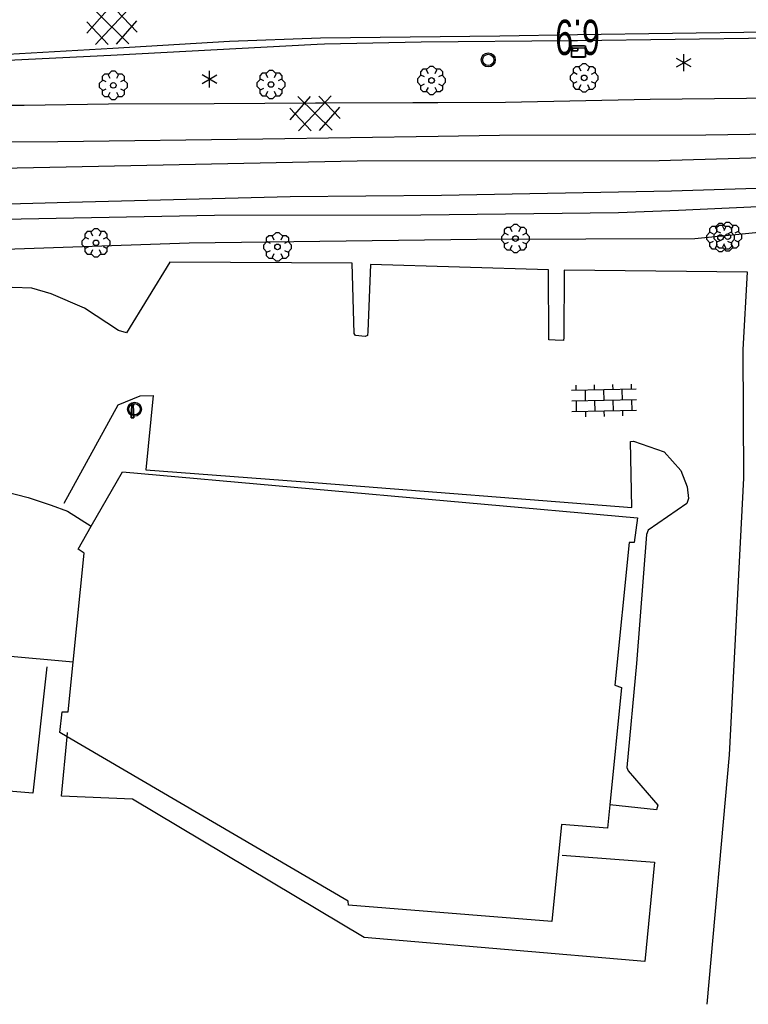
# Model space of a CAD drawing. Extents: x 99796 to 103543, y 406299 to 407646.
# Tile 37 of 85: x 101327 to 101379, y 406648 to 406718. Entities that reach past the tile are written whole.
import ezdxf
from ezdxf.enums import TextEntityAlignment as Align

# ---------------------------------------------------------------- set-up
doc = ezdxf.new("R2010")
doc.units = 0
for name, color, linetype in [('1101', 252, 'CONTINUOUS'), ('1104', 252, 'CONTINUOUS'), ('1110', 252, 'CONTINUOUS'), ('1206', 252, 'CONTINUOUS'), ('1403', 252, 'CONTINUOUS'), ('1404', 252, 'CONTINUOUS'), ('1701', 252, 'CONTINUOUS'), ('2201', 252, 'CONTINUOUS'), ('2401', 252, 'CONTINUOUS'), ('2701', 252, 'CONTINUOUS'), ('2901', 252, 'CONTINUOUS'), ('3001', 252, 'CONTINUOUS'), ('4404', 252, 'CONTINUOUS'), ('4411', 252, 'CONTINUOUS'), ('4501', 252, 'CONTINUOUS')]:
    doc.layers.add(name, color=color, linetype=linetype)

# ---------------------------------------------------------------- blocks, each defined once
blk = doc.blocks.new('VERKEERSBORD', base_point=(97503.821083, 403507.602474))
at = {"layer": '2401'}
for radius in [0.5, 0.5, 0.4, 0.4]:
    blk.add_circle((97503.821083, 403507.602474), radius, dxfattribs=at)
blk = doc.blocks.new('PAALTJE', base_point=(97500.879966, 403507.602474))
at = {"layer": '3001'}
for points in [[(97500.929966, 403508.552474, 0), (97500.979966, 403508.552474, 0), (97500.979966, 403508.502474, 0), (97500.929966, 403508.502474, 0), (97500.979966, 403507.602474, 0), (97500.779966, 403507.602474, 0), (97500.829966, 403508.502474, 0), (97500.779966, 403508.502474, 0), (97500.779966, 403508.552474, 0), (97500.829966, 403508.552474, 0)], [(97500.829966, 403508.552474, 0), (97500.779966, 403508.552474, 0), (97500.779966, 403508.502474, 0), (97500.829966, 403508.502474, 0), (97500.779966, 403507.602474, 0), (97500.979966, 403507.602474, 0), (97500.929966, 403508.502474, 0), (97500.979966, 403508.502474, 0), (97500.979966, 403508.552474, 0), (97500.929966, 403508.552474, 0)]]:
    blk.add_polyline3d(points, dxfattribs=at)
blk.add_arc((97500.879966, 403508.552474), 0.05, 0, 180, dxfattribs=at)
blk.add_arc((97500.879966, 403508.552474), 0.05, 0, 180, dxfattribs=at)
blk = doc.blocks.new('BOOM', base_point=(97503.821083, 403507.602474))
at = {"layer": '2901'}
for points in [[(97504.071083, 403508.102474, 0), (97504.196083, 403508.352474, 0), (97503.946083, 403508.602474, 0), (97503.696083, 403508.602474, 0), (97503.446083, 403508.352474, 0), (97503.571083, 403508.102474, 0)], [(97503.321083, 403507.852474, 0), (97503.071083, 403507.977474, 0), (97502.821083, 403507.727474, 0), (97502.821083, 403507.477474, 0), (97503.071083, 403507.227474, 0), (97503.321083, 403507.352474, 0)], [(97503.491578, 403508.39797, 0), (97503.202364, 403508.39797, 0), (97503.025588, 403508.221193, 0), (97503.025588, 403507.931979, 0)], [(97504.616578, 403507.931979, 0), (97504.616578, 403508.221193, 0), (97504.439801, 403508.39797, 0), (97504.150588, 403508.39797, 0)], [(97504.321083, 403507.352474, 0), (97504.571083, 403507.227474, 0), (97504.821083, 403507.477474, 0), (97504.821083, 403507.727474, 0), (97504.571083, 403507.977474, 0), (97504.321083, 403507.852474, 0)], [(97503.025588, 403507.27297, 0), (97503.025588, 403506.983756, 0), (97503.202364, 403506.806979, 0), (97503.491578, 403506.806979, 0)], [(97504.150588, 403506.806979, 0), (97504.439801, 403506.806979, 0), (97504.616578, 403506.983756, 0), (97504.616578, 403507.27297, 0)], [(97503.571083, 403507.102474, 0), (97503.446083, 403506.852474, 0), (97503.696083, 403506.602474, 0), (97503.946083, 403506.602474, 0), (97504.196083, 403506.852474, 0), (97504.071083, 403507.102474, 0)]]:
    blk.add_polyline3d(points, dxfattribs=at)
blk.add_circle((97503.821083, 403507.602474), 0.2, dxfattribs=at)
blk.add_circle((97503.821083, 403507.602474), 0.2, dxfattribs=at)
blk = doc.blocks.new('OV4', base_point=(97503.821083, 403507.602474))
at = {"layer": '4404'}
for points in [[(97503.821083, 403507.664974, 0), (97504.258583, 403507.664974, 0)], [(97503.852333, 403507.664974, 0), (97503.852333, 403507.602474, 0)], [(97503.914833, 403507.696224, 0), (97503.914833, 403507.664974, 0)], [(97503.977333, 403507.664974, 0), (97503.977333, 403507.602474, 0)], [(97504.039833, 403507.696224, 0), (97504.039833, 403507.664974, 0)], [(97504.102333, 403507.664974, 0), (97504.102333, 403507.602474, 0)], [(97504.164833, 403507.696224, 0), (97504.164833, 403507.664974, 0)], [(97504.227333, 403507.664974, 0), (97504.227333, 403507.602474, 0)], [(97503.821083, 403507.602474, 0), (97504.258583, 403507.602474, 0)], [(97503.914833, 403507.602474, 0), (97503.914833, 403507.539974, 0)], [(97504.039833, 403507.602474, 0), (97504.039833, 403507.539974, 0)], [(97504.164833, 403507.602474, 0), (97504.164833, 403507.539974, 0)], [(97503.821083, 403507.539974, 0), (97504.258583, 403507.539974, 0)], [(97503.852333, 403507.539974, 0), (97503.852333, 403507.508724, 0)], [(97503.977333, 403507.539974, 0), (97503.977333, 403507.508724, 0)], [(97504.102333, 403507.539974, 0), (97504.102333, 403507.508724, 0)], [(97504.227333, 403507.539974, 0), (97504.227333, 403507.508724, 0)]]:
    blk.add_polyline3d(points, dxfattribs=at)
blk = doc.blocks.new('LICHTMAST', base_point=(106423.199838, 404577.892233))
at = {"layer": '2701'}
for points in [[(106422.680222, 404577.592233, 0), (106423.719453, 404578.192234, 0)], [(106423.719453, 404577.592234, 0), (106422.680222, 404578.192233, 0)], [(106423.199838, 404577.292233, 0), (106423.199838, 404578.492233, 0)]]:
    blk.add_polyline3d(points, dxfattribs=at)
blk = doc.blocks.new('GV6', base_point=(97503.821083, 403517.176353))
at = {"layer": '4411'}
for points in [[(97503.821083, 403517.145103, 0), (97503.977333, 403517.270103, 0)], [(97503.883583, 403517.082603, 0), (97504.133583, 403517.270103, 0)], [(97503.883583, 403517.270103, 0), (97504.133583, 403517.082603, 0)], [(97504.039833, 403517.270103, 0), (97504.196083, 403517.145103, 0)], [(97503.821083, 403517.207603, 0), (97503.977333, 403517.082603, 0)], [(97504.039833, 403517.082603, 0), (97504.196083, 403517.207603, 0)]]:
    blk.add_polyline3d(points, dxfattribs=at)
blk = doc.blocks.new('HECTOMETERPAAL', base_point=(97500.879966, 403507.602474))
at = {"layer": '2201'}
blk.add_polyline3d([(97501.379966, 403508.002474, 0), (97501.379966, 403507.202474, 0), (97500.379966, 403507.202474, 0), (97500.379966, 403508.002474, 0)], close=True, dxfattribs=at)
blk.add_polyline3d([(97501.379966, 403508.002474, 0), (97501.379966, 403507.202474, 0), (97500.379966, 403507.202474, 0), (97500.379966, 403508.002474, 0)], close=True, dxfattribs=at)
for points in [[(97500.387999, 403507.279814, 0), (97500.387999, 403507.920491, 0)], [(97500.387999, 403507.920491, 0), (97500.387999, 403507.279814, 0)], [(97500.459598, 403507.99209, 0), (97500.979966, 403507.99209, 0), (97501.298012, 403507.99209, 0)], [(97501.298012, 403507.99209, 0), (97500.979966, 403507.99209, 0), (97500.459598, 403507.99209, 0)], [(97501.369612, 403507.920491, 0), (97501.369612, 403507.279814, 0)], [(97501.369612, 403507.279814, 0), (97501.369612, 403507.920491, 0)], [(97500.407999, 403507.279814, 0), (97500.407999, 403507.820491, 0)], [(97500.407999, 403507.279814, 0), (97500.407999, 403507.820491, 0)], [(97500.437999, 403507.679814, 0), (97500.437999, 403507.820491, 0)], [(97500.437999, 403507.679814, 0), (97500.437999, 403507.820491, 0)], [(97500.437999, 403507.820491, 0), (97500.437999, 403507.679814, 0)], [(97500.459598, 403507.87209, 0), (97501.298012, 403507.87209, 0)], [(97500.459598, 403507.87209, 0), (97501.298012, 403507.87209, 0)], [(97500.459598, 403507.84209, 0), (97500.798012, 403507.84209, 0)], [(97500.459598, 403507.84209, 0), (97500.798012, 403507.84209, 0)], [(97500.798012, 403507.84209, 0), (97500.459598, 403507.84209, 0)], [(97500.798012, 403507.658214, 0), (97500.459598, 403507.658214, 0)], [(97500.798012, 403507.658214, 0), (97500.459598, 403507.658214, 0)], [(97500.459598, 403507.658214, 0), (97500.798012, 403507.658214, 0)], [(97501.298012, 403507.228214, 0), (97500.979966, 403507.228214, 0), (97500.459598, 403507.228214, 0)], [(97501.298012, 403507.228214, 0), (97500.979966, 403507.228214, 0), (97500.459598, 403507.228214, 0)], [(97501.298012, 403507.208214, 0), (97500.979966, 403507.208214, 0), (97500.459598, 403507.208214, 0)], [(97500.459598, 403507.208214, 0), (97500.979966, 403507.208214, 0), (97501.298012, 403507.208214, 0)], [(97500.819612, 403507.820491, 0), (97500.819612, 403507.679814, 0)], [(97500.819612, 403507.820491, 0), (97500.819612, 403507.679814, 0)], [(97500.819612, 403507.679814, 0), (97500.819612, 403507.820491, 0)], [(97501.349612, 403507.820491, 0), (97501.349612, 403507.279814, 0)], [(97501.349612, 403507.820491, 0), (97501.349612, 403507.279814, 0)]]:
    blk.add_polyline3d(points, dxfattribs=at)
for centre, radius, start, end in [((97500.459598, 403507.920491), 0.0716, 90, 180), ((97500.459598, 403507.920491), 0.0716, 90, 180), ((97501.298012, 403507.920491), 0.0716, 0, 90), ((97501.298012, 403507.920491), 0.0716, 0, 90), ((97500.459598, 403507.279814), 0.0716, 180, 270), ((97500.459598, 403507.279814), 0.0716, 180, 270), ((97500.459598, 403507.820491), 0.0516, 90, 180), ((97500.459598, 403507.820491), 0.0516, 90, 180), ((97500.459598, 403507.279814), 0.0516, 180, 270), ((97500.459598, 403507.279814), 0.0516, 180, 270), ((97500.459598, 403507.820491), 0.0216, 90, 180), ((97500.459598, 403507.820491), 0.0216, 90, 180), ((97500.459598, 403507.820491), 0.0216, 90, 180), ((97500.459598, 403507.679814), 0.0216, 180.000004, 270), ((97500.459598, 403507.679814), 0.0216, 180.000004, 270), ((97500.459598, 403507.679814), 0.0216, 180.000004, 270), ((97500.798012, 403507.820491), 0.0216, 0, 90), ((97500.798012, 403507.820491), 0.0216, 0, 90), ((97500.798012, 403507.820491), 0.0216, 0, 90), ((97500.798012, 403507.679814), 0.0216, 270.000004, 0), ((97500.798012, 403507.679814), 0.0216, 270.000004, 0), ((97500.798012, 403507.679814), 0.0216, 270.000004, 0), ((97501.298012, 403507.820491), 0.0516, 0, 90), ((97501.298012, 403507.820491), 0.0516, 0, 90), ((97501.298012, 403507.279814), 0.0716, 270, 0), ((97501.298012, 403507.279814), 0.0516, 270.000003, 0), ((97501.298012, 403507.279814), 0.0516, 270.000003, 0), ((97501.298012, 403507.279814), 0.0716, 270, 0)]:
    blk.add_arc(centre, radius, start, end, dxfattribs=at)

msp = doc.modelspace()

# ---------------------------------------------------------------- linework, layer by layer
at = {"layer": '1101'}
for points in [[(101466.584564, 406717.683571, 0.677834), (101463.228001, 406717.627086, 0.68), (101447.14704, 406717.425175, 0.659), (101429.546906, 406717.250086, 0.65), (101410.616098, 406716.968827, 0.653), (101387.433989, 406716.699116, 0.662), (101366.630658, 406716.422476, 0.662)], [(101366.630658, 406716.422476, 0.662), (101366.003139, 406716.414131, 0.662), (101355.517937, 406716.322117, 0.635), (101348.648733, 406716.171484, 0.623845), (101348.128079, 406716.160066, 0.623), (101333.466826, 406715.375148, 0.704), (101318.823827, 406714.66697, 0.746), (101313.697828, 406714.548133, 0.758), (101309.085173, 406714.490019, 0.809), (101297.636984, 406714.680009, 0.881), (101290.773882, 406715.042107, 0.971), (101283.781884, 406715.498082, 1.043), (101274.264885, 406716.294922, 1.259)]]:
    msp.add_polyline3d(points, dxfattribs=at)
at = {"layer": '1104'}
for points in [[(101356.68811, 406712.037577, 0.716953), (101361.509321, 406712.053679, 0.691312), (101371.784044, 406712.266021, 0.706312), (101387.747658, 406712.426953, 0.691312), (101400.043724, 406712.583788, 0.696312), (101413.195489, 406712.704115, 0.701313), (101426.936222, 406712.977551, 0.713812), (101442.067234, 406713.148914, 0.711312), (101454.700811, 406713.269986, 0.733812), (101466.63834, 406713.399704, 0.759479)], [(101268.799139, 406710.421629, 1.436313), (101272.521822, 406710.836999, 1.371312), (101275.830997, 406711.092182, 1.301312), (101278.538166, 406711.247526, 1.276313), (101281.493811, 406711.371578, 1.273812), (101284.366755, 406711.445712, 1.216312), (101287.825687, 406711.541079, 1.173812), (101291.217564, 406711.575724, 1.053812), (101295.178665, 406711.576842, 1.046313), (101299.609525, 406711.594723, 1.038812), (101304.381622, 406711.58839, 0.983812), (101310.70791, 406711.611115, 0.876312), (101316.674707, 406711.745225, 0.871312), (101321.947856, 406711.84171, 0.878812), (101327.298118, 406711.849161, 0.856312), (101333.289875, 406711.93447, 0.773813), (101340.797452, 406711.961664, 0.698812), (101348.003281, 406712.006368, 0.701313), (101348.566608, 406712.008428, 0.703346), (101354.928223, 406712.0317, 0.726312), (101356.68811, 406712.037577, 0.716953)], [(101454.366697, 406710.893435, 0.589927), (101452.079697, 406710.90778, 0.593813), (101438.171325, 406710.84892, 0.588812), (101422.644688, 406710.556485, 0.586312), (101407.309903, 406710.156389, 0.576313), (101391.42601, 406709.954105, 0.563812), (101375.744773, 406709.72053, 0.583812), (101361.082403, 406709.681414, 0.578813), (101356.720326, 406709.616086, 0.587892)], [(101356.720326, 406709.616086, 0.587892), (101344.267188, 406709.429585, 0.613813), (101329.692362, 406709.239967, 0.671312), (101322.484552, 406709.187512, 0.695954), (101314.335598, 406709.128209, 0.723812), (101301.820485, 406709.21687, 0.961312), (101295.872314, 406709.195264, 0.971313), (101291.639266, 406709.14758, 0.938813), (101287.181957, 406709.016822, 0.958812), (101282.720921, 406708.889417, 0.963812), (101277.888475, 406708.69235, 0.968812), (101274.111403, 406708.363034, 1.101312), (101271.277202, 406708.016582, 1.206313), (101268.628148, 406707.674228, 1.253812)]]:
    msp.add_polyline3d(points, dxfattribs=at)
at = {"layer": '1110'}
for points in [[(101378.397925, 406694.500111, -0.025), (101378.704889, 406699.975915, -0.004), (101365.66898, 406700.136103, 0.017), (101365.647001, 406695.350967, -0.079), (101365.62614, 406695.130058, -0.088), (101365.024133, 406695.149057, -0.082), (101364.571882, 406695.174016, -0.055), (101364.552883, 406700.143926, -0.016), (101351.911856, 406700.525023, 0.02), (101351.715161, 406695.761867, -0.046), (101351.693926, 406695.48396, -0.049), (101351.532994, 406695.409082, -0.049), (101350.84605, 406695.495881, -0.049), (101350.74882, 406695.637815, -0.049), (101350.597946, 406700.622998, 0.047), (101337.658895, 406700.700857, 0.122), (101334.568022, 406695.678048, 0.314), (101334.005876, 406695.840098, 0.335), (101331.591887, 406697.424091, 0.332), (101329.228936, 406698.448174, 0.305), (101327.853186, 406698.844172, 0.296), (101326.503886, 406698.888876, 0.296), (101325.219033, 406698.717885, 0.269), (101317.810176, 406696.991958, 0.275)], [(101375.824122, 406647.986136, -0.028), (101377.421154, 406665.708087, 0.029), (101378.438903, 406685.353033, 0.044), (101378.397925, 406694.500111, -0.025)], [(101330.147965, 406683.57309, 0.962), (101333.983896, 406690.559126, 0.593), (101335.535107, 406691.205092, 0.518), (101336.47388, 406691.233031, 0.5), (101335.940046, 406685.942002, 0.557), (101348.185821, 406685.019992, 0.578), (101370.47386, 406683.263145, 0.215), (101370.396001, 406687.958129, 0.125), (101370.588971, 406687.989049, 0.107), (101372.767894, 406687.229089, 0.158), (101373.971162, 406685.902886, 0.146), (101374.408139, 406684.736125, 0.149), (101374.509839, 406683.915071, 0.146), (101374.393983, 406683.54813, 0.146), (101371.651052, 406681.666113, 0.143), (101371.512843, 406681.342013, 0.143), (101370.806156, 406672.200896, 0.119), (101370.118095, 406664.811037, 0.047), (101370.226873, 406664.561816, 0.011), (101372.020973, 406662.493907, 0.02), (101372.326074, 406662.138887, 0.029), (101372.222139, 406661.802121, 0.032), (101368.916316, 406662.151925, 12.730502)], [(101328.901855, 406671.962105, 0.584), (101327.926947, 406662.9849, 0.659), (101323.351173, 406663.370095, 0.641), (101323.018132, 406663.313098, 0.644), (101320.00996, 406661.872156, 0.599), (101319.698898, 406661.802866, 0.602), (101299.634112, 406663.481109, 0.764), (101297.144873, 406654.152982, 0.869), (101287.329106, 406656.802036, 0.884), (101286.112053, 406652.481072, 0.947), (101279.947815, 406654.169001, 0.908), (101279.390139, 406652.00498, 0.842)], [(101365.519969, 406658.577882, 0.041), (101372.092126, 406658.082046, 0.101), (101371.398104, 406651.024111, 0.101), (101351.451037, 406652.723961, 0.101), (101335.007979, 406662.550159, 0.443), (101329.949034, 406662.766971, 0.575), (101330.356954, 406666.992195, 12.751383)], [(101330.356954, 406666.992195, 12.751383), (101330.386011, 406667.293943, 0.575)], [(101368.916316, 406662.151925, 12.730502), (101368.895827, 406662.15416, 0.032)]]:
    msp.add_polyline3d(points, dxfattribs=at)
at = {"layer": '1206'}
msp.add_polyline3d([(101380.123107, 406717.018001, 0.704), (101366.625245, 406716.82933, 0.71464), (101361.093951, 406716.752015, 0.719), (101348.367987, 406716.597043, 0.725), (101341.89306, 406716.360115, 0.731), (101333.591996, 406715.860926, 0.752), (101319.49885, 406715.076007, 0.8), (101314.582957, 406714.940034, 0.821), (101309.284849, 406714.886017, 0.848), (101304.39317, 406714.846157, 1.025113), (101302.501468, 406714.889743, 1.027912), (101298.7691, 406715.013795, 1.036312), (101296.378953, 406715.092398, 1.033513), (101292.33217, 406715.284996, 1.030712), (101290.030314, 406715.419106, 1.055913), (101286.16309, 406715.66274, 1.053112), (101280.68058, 406716.077365, 1.268812), (101274.705214, 406716.594808, 1.348813), (101272.193624, 406716.822423, 1.376312), (101270.655824, 406716.94126, 1.396312), (101269.375699, 406716.955438, 1.408422), (101268.805845, 406716.961749, 1.413812), (101267.561358, 406716.942172, 1.405728), (101267.266555, 406716.937535, 1.403813)], dxfattribs=at)
at = {"layer": '1403'}
for points in [[(101312.228573, 406704.455204, -1.610182), (101330.515278, 406704.963706, -1.610182), (101346.200613, 406705.355234, -1.610182), (101356.944351, 406705.45321, -1.610182), (101373.300983, 406705.762409, -1.610182), (101386.901645, 406706.188954, -1.610182)], [(101379.448457, 406704.613902, -1.548982), (101373.804269, 406704.373621, -1.548982), (101369.54142, 406704.186983, -1.548982), (101355.49484, 406704.033129, -1.548982), (101340.816079, 406704.01711, -1.548982), (101312.066151, 406703.454219, -1.548982)]]:
    msp.add_polyline3d(points, dxfattribs=at)
at = {"layer": '1404'}
for points in [[(101454.35829, 406709.169984, 0.205081), (101448.881908, 406709.051095, 0.188), (101425.065009, 406709.077172, 0.17), (101405.899135, 406708.782874, 0.158), (101384.678019, 406708.250903, 0.188), (101372.428892, 406707.895137, 0.254), (101350.954829, 406707.879119, 0.359), (101329.11904, 406707.427986, 0.446), (101322.154567, 406707.264716, 0.483949), (101310.399828, 406706.989147, 0.548), (101294.958873, 406707.284935, 0.698), (101283.682046, 406706.790961, 0.833), (101269.280819, 406704.976, 1.328), (101268.178082, 406704.691147, 1.314672)], [(101516.111666, 406706.086336, -0.508), (101505.818872, 406705.858149, -0.592), (101486.797912, 406706.03212, -0.58), (101461.480094, 406705.319844, -0.595), (101435.11994, 406704.442166, -0.595), (101409.29809, 406703.767143, -0.586), (101390.568076, 406703.896038, -0.466), (101374.959109, 406702.363081, -0.133), (101359.463019, 406702.293046, -0.139), (101339.027939, 406702.033021, -0.136), (101320.40186, 406701.393016, -0.139), (101293.405054, 406700.589843, -0.277), (101287.738142, 406700.834967, -0.187), (101284.706129, 406700.723954, -0.145), (101279.188974, 406699.655913, -0.127), (101270.653961, 406697.929986, -0.142), (101268.463118, 406697.723977, -0.22), (101267.792938, 406697.929986, -0.235), (101267.00802, 406698.616184, -0.25), (101266.927181, 406698.78792, -0.202)]]:
    msp.add_polyline3d(points, dxfattribs=at)
at = {"layer": '1701'}
for points in [[(101332.068725, 406681.93657, 12.715225), (101334.296076, 406685.806029, 12.692)], [(101334.296076, 406685.806029, 12.692), (101370.872093, 406682.541929, 12.695), (101370.656027, 406680.785827, 12.713), (101370.283125, 406680.794023, 12.722), (101369.26016, 406670.657136, 12.731), (101369.741095, 406670.490988, 12.728), (101368.916316, 406662.151925, 12.730502)], [(101316.998063, 406682.942398, 6.96891), (101318.963153, 406683.595814, 6.938), (101320.455877, 406684.068181, 6.929), (101322.049184, 406684.37887, 6.932), (101323.807148, 406684.425063, 6.932), (101326.024069, 406684.390046, 6.938), (101327.598004, 406683.985852, 6.938), (101329.214035, 406683.447175, 6.938), (101330.393834, 406683.0061, 6.941), (101332.068725, 406681.93657, 12.715225)], [(101330.782754, 406672.283225, 12.719), (101331.574006, 406680.022143, 12.719), (101331.131069, 406680.307873, 12.725), (101332.068725, 406681.93657, 12.715225)], [(101330.782754, 406672.283225, 12.719), (101325.801, 406672.743, 12.458)], [(101330.356954, 406666.992195, 12.751383), (101329.82908, 406667.301022, 12.752), (101330.011992, 406668.747924, 12.716), (101330.422891, 406668.762825, 12.719), (101330.782754, 406672.283225, 12.719)], [(101368.916316, 406662.151925, 12.730502), (101368.752031, 406660.490818, 12.731), (101365.481971, 406660.757177, 12.794), (101364.786832, 406653.869115, 12.692), (101350.342019, 406655.028053, 12.725), (101350.333823, 406655.301116, 12.728), (101330.356954, 406666.992195, 12.751383)]]:
    msp.add_polyline3d(points, dxfattribs=at)

# ---------------------------------------------------------------- block references
at = {"layer": '2201'}
msp.add_blockref('HECTOMETERPAAL', (101366.694925, 406715.657897, 0.503813), dxfattribs=at)
at = {"layer": '2401'}
for p in [(101360.279603, 406715.061851, 0.771612), (101335.142089, 406690.252163, 0.599)]:
    msp.add_blockref('VERKEERSBORD', p, dxfattribs=at)
at = {"layer": '2701'}
for p in [(101374.178661, 406714.856215, 0.602), (101340.461431, 406713.692434, 0.689)]:
    msp.add_blockref('LICHTMAST', p, dxfattribs=at)
at = {"layer": '2901'}
for p in [(101333.637072, 406713.250987, 0.719), (101344.843118, 406713.313945, 0.716), (101356.248839, 406713.60191, 0.578), (101367.096884, 406713.782959, 0.572), (101332.406981, 406702.068038, -0.031), (101362.210048, 406702.372022, -0.169), (101376.781894, 406702.442057, 2.243), (101377.294121, 406702.506132, -0.178), (101345.303936, 406701.780073, -0.04)]:
    msp.add_blockref('BOOM', p, dxfattribs=at)
at = {"layer": '3001'}
msp.add_blockref('PAALTJE', (101335.006861, 406689.640842, 0.599), dxfattribs=at)
at = {"layer": '4404', "xscale": 10.5, "yscale": 12, "zscale": 10.5, "rotation": 181.193489}
msp.add_blockref('OV4', (101370.803921, 406690.917127, -0.941), dxfattribs=at)
at = {"layer": '4411', "xscale": 9.5, "yscale": 13, "zscale": 9.5, "rotation": 1.152118}
for p in [(101331.752075, 406717.354022, -0.941), (101346.183104, 406711.221077, -0.941)]:
    msp.add_blockref('GV6', p, dxfattribs=at)

# ---------------------------------------------------------------- texts
at = {"layer": '4501', "width": 0.68}
msp.add_text('6.9', height=2.5, rotation=180.000019, dxfattribs=at).set_placement((101366.627498, 406716.66, 0.551), align=Align.MIDDLE)

doc.saveas('drawing.dxf')
